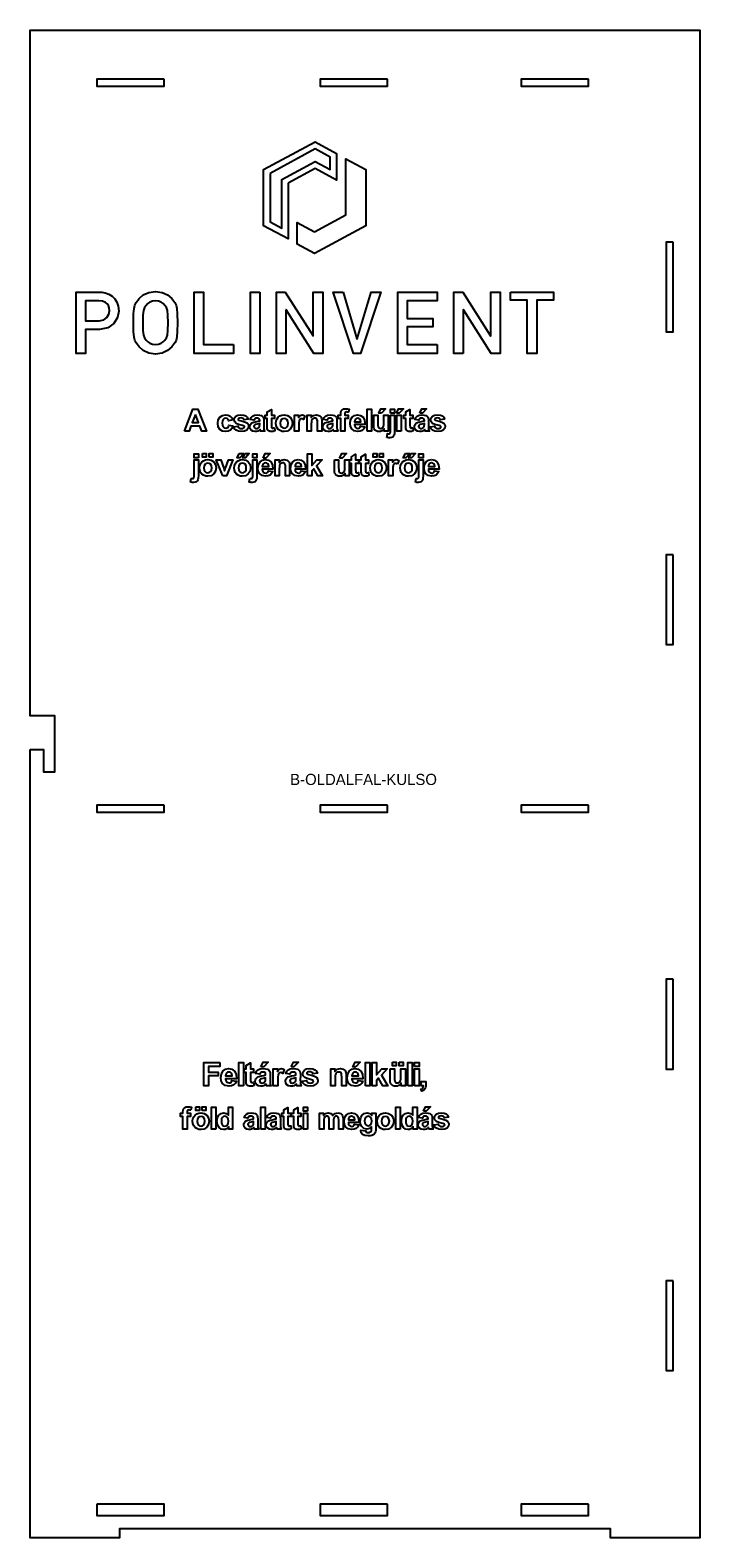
# Model space of a CAD drawing. Header units: millimetres. Extents: x 0 to 600, y 0 to 1350.
import ezdxf
from ezdxf.enums import TextEntityAlignment as Align

# ---------------------------------------------------------------- set-up
doc = ezdxf.new("R2010")
doc.units = ezdxf.units.MM
for name, color, linetype in [('GRAVIR', 3, 'Continuous'), ('JELOLES', 5, 'Continuous'), ('VAGAS', 1, 'Continuous')]:
    doc.layers.add(name, color=color, linetype=linetype)

msp = doc.modelspace()

# ---------------------------------------------------------------- linework, layer by layer
at = {"layer": 'GRAVIR'}
for points in [[(231.1, 1212.9), (231.1, 1163.1), (209.2, 1174.9), (209.2, 1225.1), (255.3, 1250), (274.6, 1239.6), (274.6, 1215.7), (255.3, 1226.1)], [(214.9, 1221.7), (214.9, 1178.3), (225.4, 1172.6), (225.4, 1216.3), (255.3, 1232.5), (268.9, 1225.1), (268.9, 1225.2), (268.9, 1236.2), (255.3, 1243.6)], [(254.7, 1169.4), (282.7, 1184.7), (282.7, 1234.9), (300.8, 1225.1), (300.8, 1174.9), (254.7, 1150), (239.2, 1158.4), (239.2, 1177.8)], [(79.4, 1098.5), (78.3, 1092.7), (75.1, 1087.4), (69.6, 1083.4), (62.2, 1082), (49.5, 1082), (49.5, 1060.5), (41.1, 1060.5), (41.1, 1115.5), (61.1, 1115.5), (64.3, 1115.4), (67.3, 1114.9), (70.4, 1113.7), (73.5, 1111.7), (75.8, 1109.4), (77.7, 1106.4), (79, 1102.8)], [(67.5, 1106.1), (64.7, 1107.3), (61.5, 1107.6), (49.5, 1107.6), (49.5, 1089.8), (61.8, 1089.8), (65.9, 1090.6), (68.8, 1092.7), (70.5, 1095.6), (71, 1098.8), (70.8, 1101.3), (70.1, 1103.4), (69, 1104.9)], [(127, 1109.7), (129.5, 1106.1), (130.7, 1103.8), (131.4, 1100.9), (131.8, 1096), (131.9, 1088), (131.8, 1080.1), (131.4, 1075.2), (130.7, 1072.2), (129.5, 1069.9), (127, 1066.3), (123.2, 1063.2), (118.3, 1060.9), (112.3, 1060), (106.3, 1060.9), (101.4, 1063.2), (97.6, 1066.3), (95, 1069.9), (94.4, 1071.1), (93.9, 1072.3), (93.5, 1073.6), (93.2, 1075.2), (92.7, 1080.1), (92.6, 1088), (92.7, 1096), (93.2, 1100.9), (93.9, 1103.8), (95, 1106.1), (97.6, 1109.7), (101.4, 1112.9), (106.3, 1115.2), (112.3, 1116), (118.3, 1115.2), (123.2, 1112.9)], [(119.3, 1070.8), (120.8, 1072.4), (122.2, 1074.4), (123, 1077), (123.4, 1081.2), (123.6, 1088), (123.4, 1094.8), (123, 1099.1), (122.2, 1101.6), (120.8, 1103.6), (119.3, 1105.2), (117.5, 1106.5), (115.1, 1107.3), (112.3, 1107.6), (109.5, 1107.3), (107.2, 1106.5), (105.3, 1105.2), (103.8, 1103.6), (102.4, 1101.6), (101.6, 1099.1), (101.1, 1094.8), (101, 1088), (101.1, 1081.2), (101.6, 1077), (102.4, 1074.4), (103.8, 1072.4), (105.3, 1070.8), (107.2, 1069.6), (109.5, 1068.7), (112.3, 1068.4), (115.1, 1068.7), (117.5, 1069.6)], [(182.2, 1068.4), (182.2, 1060.5), (147, 1060.5), (147, 1115.5), (155.4, 1115.5), (155.4, 1068.4)], [(205.7, 1115.5), (205.7, 1060.5), (197.3, 1060.5), (197.3, 1115.5)], [(229.1, 1099.6), (229.1, 1060.5), (220.8, 1060.5), (220.8, 1115.5), (228.6, 1115.5), (253.6, 1076.4), (253.7, 1076.4), (253.7, 1115.5), (262.1, 1115.5), (262.1, 1060.5), (254.2, 1060.5), (229.3, 1099.6)], [(280.3, 1115.5), (292.8, 1073.6), (292.9, 1073.6), (305.5, 1115.5), (314.3, 1115.5), (296.1, 1060.5), (289.6, 1060.5), (271.4, 1115.5)], [(364.6, 1068.4), (364.6, 1060.5), (329.4, 1060.5), (329.4, 1115.5), (364.6, 1115.5), (364.6, 1107.6), (337.8, 1107.6), (337.8, 1091.9), (360.7, 1091.9), (360.7, 1084.5), (337.8, 1084.5), (337.8, 1068.4)], [(388, 1060.5), (379.7, 1060.5), (379.7, 1115.5), (387.5, 1115.5), (412.5, 1076.4), (412.6, 1076.4), (412.6, 1115.5), (421, 1115.5), (421, 1060.5), (413.1, 1060.5), (388.2, 1099.6), (388, 1099.6)], [(430.3, 1115.5), (468.9, 1115.5), (468.9, 1108.1), (453.8, 1108.1), (453.8, 1060.5), (445.4, 1060.5), (445.4, 1108.1), (430.3, 1108.1)], [(138.2, 990.8), (145.9, 1010.7), (150.2, 1010.7), (158.1, 990.8), (153.8, 990.8), (152, 995.3), (144.1, 995.3), (142.5, 990.8)], [(148, 1006), (145.3, 998.7), (150.7, 998.7)], [(172.9, 994.7), (173.9, 993.9), (175.2, 993.6), (176.2, 993.8), (177, 994.2), (177.6, 995.1), (177.9, 996.3), (181.7, 995.7), (180.8, 993.4), (179.4, 991.8), (177.5, 990.8), (175, 990.5), (172.2, 991), (170, 992.5), (168.6, 994.9), (168.1, 998), (168.6, 1001.2), (170, 1003.5), (172.2, 1005), (175.1, 1005.5), (177.4, 1005.2), (179.3, 1004.4), (180.6, 1003), (181.5, 1001), (177.7, 1000.3), (177.4, 1001.3), (176.9, 1002), (176.1, 1002.4), (175.1, 1002.5), (173.9, 1002.3), (172.9, 1001.5), (172.2, 1000.2), (172, 998.3), (172.2, 996.1)], [(191.7, 995.5), (191.2, 995.8), (190.4, 996), (186.6, 997), (184.6, 997.9), (183.3, 999.3), (182.9, 1001.1), (183.2, 1002.8), (184.3, 1004.3), (186.2, 1005.2), (188.9, 1005.5), (191.5, 1005.3), (193.3, 1004.6), (194.5, 1003.4), (195.3, 1001.7), (191.7, 1001.1), (191.3, 1001.8), (190.8, 1002.3), (190, 1002.7), (189, 1002.8), (187.7, 1002.7), (186.8, 1002.4), (186.5, 1002), (186.4, 1001.6), (186.5, 1001.2), (186.8, 1000.9), (187.9, 1000.5), (190.3, 999.8), (192.9, 999.1), (194.6, 998.2), (195.5, 996.9), (195.7, 995.3), (195.3, 993.5), (194.1, 991.9), (192.1, 990.9), (189.2, 990.5), (186.6, 990.8), (184.6, 991.7), (183.2, 993.1), (182.3, 994.9), (186.1, 995.5), (186.5, 994.5), (187.1, 993.8), (188, 993.4), (189.2, 993.3), (190.5, 993.4), (191.4, 993.8), (191.8, 994.2), (191.9, 994.8), (191.9, 995.2)], [(209.4, 1000), (209.4, 995.6), (209.4, 993.9), (209.5, 992.8), (209.8, 991.8), (210.2, 990.8), (206.5, 990.8), (206.3, 991.3), (206.1, 992), (206, 992.2), (206, 992.4), (205, 991.6), (203.9, 991), (202.7, 990.6), (201.5, 990.5), (199.5, 990.8), (198, 991.7), (197.1, 993.1), (196.7, 994.8), (196.9, 995.9), (197.3, 996.9), (198, 997.8), (198.9, 998.4), (200.2, 998.9), (202, 999.3), (204.2, 999.8), (205.7, 1000.2), (205.7, 1000.6), (205.5, 1001.5), (205.1, 1002.1), (204.3, 1002.5), (203.1, 1002.6), (202.2, 1002.5), (201.5, 1002.2), (201, 1001.7), (200.6, 1000.8), (197.1, 1001.4), (197.9, 1003.2), (199.1, 1004.5), (200.9, 1005.3), (203.4, 1005.5), (205.6, 1005.4), (207.1, 1004.9), (208.2, 1004.2), (208.9, 1003.4), (209.3, 1002.1)], [(218.8, 994), (219.1, 991.1), (217.7, 990.6), (216.1, 990.5), (215.1, 990.6), (214.3, 990.8), (213.5, 991.2), (213, 991.7), (212.7, 992.4), (212.5, 993.2), (212.4, 994.2), (212.4, 995.9), (212.4, 1002.2), (210.6, 1002.2), (210.6, 1005.2), (212.4, 1005.2), (212.4, 1008.1), (216.2, 1010.3), (216.2, 1005.2), (218.8, 1005.2), (218.8, 1002.2), (216.2, 1002.2), (216.2, 996.4), (216.2, 995), (216.3, 994.3), (216.4, 994.1), (216.6, 993.8), (216.9, 993.7), (217.3, 993.7), (217.9, 993.8)], [(230.6, 991), (227.6, 990.5), (225.7, 990.7), (223.9, 991.4), (222.3, 992.5), (221.2, 994), (220.5, 995.9), (220.2, 998.2), (220.5, 1000.1), (221.2, 1001.9), (222.3, 1003.4), (223.8, 1004.6), (225.6, 1005.3), (227.6, 1005.5), (230.6, 1005), (233, 1003.4), (234.5, 1001), (235, 998.1), (234.5, 995.1), (232.9, 992.6)], [(226.3, 1002.1), (225.1, 1001.3), (224.4, 999.9), (224.1, 998), (224.4, 996.1), (225.1, 994.7), (226.3, 993.9), (227.6, 993.6), (229, 993.9), (230.1, 994.7), (230.9, 996.1), (231.1, 998), (230.9, 999.9), (230.1, 1001.3), (229, 1002.1), (227.6, 1002.4)], [(244.1, 1002), (243.2, 1002.1), (242.5, 1002), (241.9, 1001.7), (241.4, 1001.1), (241, 1000.1), (240.8, 998.3), (240.7, 995.3), (240.7, 990.8), (236.9, 990.8), (236.9, 1005.2), (240.4, 1005.2), (240.4, 1003.2), (241.3, 1004.4), (242, 1005.1), (242.8, 1005.4), (243.7, 1005.5), (245, 1005.3), (246.2, 1004.8), (245, 1001.5)], [(252.2, 1000.6), (252, 999.4), (251.9, 997.3), (251.9, 990.8), (248.1, 990.8), (248.1, 1005.2), (251.7, 1005.2), (251.7, 1003.1), (253.8, 1004.9), (256.4, 1005.5), (257.6, 1005.4), (258.7, 1005.1), (259.6, 1004.6), (260.3, 1003.9), (260.7, 1003.2), (261, 1002.3), (261.2, 1001.2), (261.2, 999.8), (261.2, 990.8), (257.4, 990.8), (257.4, 998.2), (257.4, 1000.1), (257.2, 1001.2), (256.9, 1001.8), (256.4, 1002.2), (255.8, 1002.5), (255.1, 1002.6), (254.1, 1002.5), (253.3, 1002.1), (252.7, 1001.4)], [(274.9, 993.9), (275, 992.8), (275.3, 991.8), (275.7, 990.8), (272, 990.8), (271.8, 991.3), (271.6, 992), (271.5, 992.2), (271.5, 992.4), (270.4, 991.6), (269.4, 991), (268.2, 990.6), (267, 990.5), (265, 990.8), (263.5, 991.7), (262.5, 993.1), (262.2, 994.8), (262.4, 995.9), (262.8, 996.9), (263.5, 997.8), (264.4, 998.4), (265.7, 998.9), (267.5, 999.3), (269.7, 999.8), (271.2, 1000.2), (271.2, 1000.6), (271, 1001.5), (270.6, 1002.1), (269.8, 1002.5), (268.6, 1002.6), (267.7, 1002.5), (267, 1002.2), (266.5, 1001.7), (266.1, 1000.8), (262.6, 1001.4), (263.4, 1003.2), (264.6, 1004.5), (266.4, 1005.3), (268.8, 1005.5), (271.1, 1005.4), (272.6, 1004.9), (273.7, 1004.2), (274.4, 1003.4), (274.8, 1002.1), (274.9, 1000), (274.8, 995.6)], [(284.3, 1008), (283.5, 1008.1), (282.8, 1008), (282.3, 1007.7), (282, 1007.1), (282, 1006.2), (282, 1005.2), (284.8, 1005.2), (284.8, 1002.2), (282, 1002.2), (282, 990.8), (278.2, 990.8), (278.2, 1002.2), (276, 1002.2), (276, 1005.2), (278.2, 1005.2), (278.2, 1006.3), (278.2, 1007.9), (278.5, 1009), (279.1, 1009.8), (280, 1010.4), (281.1, 1010.9), (282.6, 1011), (284.2, 1010.9), (285.8, 1010.5), (285.2, 1007.9)], [(290.6, 1005), (293.2, 1005.5), (296.1, 1005), (298.3, 1003.4), (299.7, 1000.7), (300.1, 996.9), (290.5, 996.9), (290.8, 995.4), (291.5, 994.3), (292.4, 993.6), (293.6, 993.3), (294.5, 993.5), (295.1, 993.8), (295.7, 994.5), (296.1, 995.4), (299.8, 994.8), (298.9, 992.9), (297.5, 991.6), (295.8, 990.8), (293.6, 990.5), (290.3, 991.1), (288.1, 993), (287, 995.2), (286.6, 997.9), (287.1, 1001.1), (288.5, 1003.5)], [(294.5, 1002.4), (293.5, 1002.6), (292.3, 1002.4), (291.4, 1001.7), (290.8, 1000.6), (290.6, 999.2), (296.3, 999.2), (296, 1000.7), (295.4, 1001.8)], [(302, 990.8), (302, 1010.7), (305.8, 1010.7), (305.8, 990.8)], [(307.9, 994.3), (307.8, 996.1), (307.8, 1005.2), (311.6, 1005.2), (311.6, 998.6), (311.6, 996.2), (311.8, 994.9), (312.1, 994.3), (312.5, 993.8), (313.2, 993.5), (313.9, 993.4), (314.9, 993.5), (315.7, 993.9), (316.3, 994.5), (316.7, 995.3), (316.9, 996.6), (317, 999.1), (317, 1005.2), (320.8, 1005.2), (320.8, 990.8), (317.3, 990.8), (317.3, 993), (316.4, 992), (315.2, 991.2), (313.9, 990.7), (312.5, 990.5), (311.2, 990.7), (309.9, 991.1), (308.9, 991.9), (308.3, 992.9)], [(314.8, 1007), (312.4, 1007), (314.2, 1011), (318.5, 1011)], [(319.5, 985.4), (320.2, 988.7), (320.5, 988.6), (320.7, 988.6), (320.9, 988.5), (321.2, 988.5), (321.7, 988.6), (322.1, 988.8), (322.4, 989.1), (322.6, 989.4), (322.7, 990.1), (322.7, 991.5), (322.7, 1005.2), (326.5, 1005.2), (326.5, 991.3), (326.4, 988.9), (326.2, 987.4), (325.6, 986.4), (324.8, 985.6), (323.6, 985.2), (322.2, 985), (321.6, 985), (321, 985.1), (320.3, 985.2)], [(322.7, 1007.1), (322.7, 1010.7), (326.5, 1010.7), (326.5, 1007.1)], [(328.2, 1007), (330.1, 1011), (334.4, 1011), (330.6, 1007)], [(332.3, 990.8), (328.5, 990.8), (328.5, 1005.2), (332.3, 1005.2)], [(342.9, 994), (343.2, 991.1), (341.8, 990.6), (340.2, 990.5), (339.3, 990.6), (338.4, 990.8), (337.7, 991.2), (337.2, 991.7), (336.9, 992.4), (336.6, 993.2), (336.6, 994.2), (336.5, 995.9), (336.5, 1002.2), (334.8, 1002.2), (334.8, 1005.2), (336.5, 1005.2), (336.5, 1008.1), (340.3, 1010.3), (340.3, 1005.2), (342.9, 1005.2), (342.9, 1002.2), (340.3, 1002.2), (340.3, 996.4), (340.4, 995), (340.4, 994.3), (340.5, 994.1), (340.8, 993.8), (341, 993.7), (341.4, 993.7), (342, 993.8)], [(356.9, 993.9), (357, 992.8), (357.3, 991.8), (357.7, 990.8), (354, 990.8), (353.8, 991.3), (353.6, 992), (353.5, 992.2), (353.5, 992.4), (352.5, 991.6), (351.4, 991), (350.2, 990.6), (349, 990.5), (347, 990.8), (345.5, 991.7), (344.6, 993.1), (344.2, 994.8), (344.4, 995.9), (344.8, 996.9), (345.5, 997.8), (346.4, 998.4), (347.7, 998.9), (349.5, 999.3), (351.7, 999.8), (353.2, 1000.2), (353.2, 1000.6), (353, 1001.5), (352.6, 1002.1), (351.8, 1002.5), (350.6, 1002.6), (349.7, 1002.5), (349, 1002.2), (348.5, 1001.7), (348.1, 1000.8), (344.6, 1001.4), (345.4, 1003.2), (346.6, 1004.5), (348.4, 1005.3), (350.8, 1005.5), (353.1, 1005.4), (354.6, 1004.9), (355.7, 1004.2), (356.4, 1003.4), (356.8, 1002.1), (356.9, 1000), (356.9, 995.6)], [(349.1, 1007), (350.9, 1011), (355.2, 1011), (351.5, 1007)], [(367.7, 995.5), (367.2, 995.8), (366.4, 996), (362.7, 997), (360.6, 997.9), (359.3, 999.3), (358.9, 1001.1), (359.3, 1002.8), (360.4, 1004.3), (362.3, 1005.2), (364.9, 1005.5), (367.5, 1005.3), (369.3, 1004.6), (370.5, 1003.4), (371.3, 1001.7), (367.7, 1001.1), (367.4, 1001.8), (366.8, 1002.3), (366.1, 1002.7), (365, 1002.8), (363.7, 1002.7), (362.9, 1002.4), (362.5, 1002), (362.4, 1001.6), (362.5, 1001.2), (362.8, 1000.9), (364, 1000.5), (366.4, 999.8), (368.9, 999.1), (370.6, 998.2), (371.5, 996.9), (371.8, 995.3), (371.4, 993.5), (370.1, 991.9), (368.1, 990.9), (365.3, 990.5), (362.6, 990.8), (360.6, 991.7), (359.2, 993.1), (358.4, 994.9), (362.2, 995.5), (362.6, 994.5), (363.2, 993.8), (364.1, 993.4), (365.3, 993.3), (366.5, 993.4), (367.5, 993.8), (367.9, 994.2), (368, 994.8), (367.9, 995.2)], [(203.7, 993.4), (204.6, 993.9), (205.2, 994.4), (205.5, 995.1), (205.6, 995.8), (205.7, 997), (205.7, 997.7), (204.7, 997.5), (203.4, 997.1), (202, 996.8), (201.3, 996.5), (200.7, 995.9), (200.5, 995.1), (200.7, 994.4), (201.1, 993.8), (201.8, 993.3), (202.6, 993.2)], [(270.7, 994.4), (271, 995.1), (271.1, 995.8), (271.2, 997), (271.2, 997.7), (270.2, 997.5), (268.8, 997.1), (267.5, 996.8), (266.8, 996.5), (266.2, 995.9), (266, 995.1), (266.2, 994.4), (266.6, 993.8), (267.3, 993.3), (268.1, 993.2), (269.1, 993.4), (270.1, 993.9)], [(352.7, 994.4), (353, 995.1), (353.1, 995.8), (353.2, 997), (353.2, 997.7), (352.2, 997.5), (350.8, 997.1), (349.5, 996.8), (348.8, 996.5), (348.2, 995.9), (348, 995.1), (348.2, 994.4), (348.6, 993.8), (349.3, 993.3), (350.1, 993.2), (351.2, 993.4), (352.1, 993.9)], [(143.7, 945.4), (144.4, 948.6), (144.6, 948.6), (144.9, 948.6), (145.1, 948.5), (145.3, 948.5), (145.8, 948.6), (146.3, 948.8), (146.6, 949), (146.8, 949.4), (146.9, 950.1), (146.9, 951.5), (146.9, 965.2), (150.7, 965.2), (150.7, 951.3), (150.6, 948.9), (150.3, 947.4), (149.8, 946.4), (148.9, 945.6), (147.8, 945.2), (146.3, 945), (145.8, 945), (145.1, 945.1), (144.4, 945.2)], [(150.7, 967.1), (146.9, 967.1), (146.9, 970.6), (150.7, 970.6)], [(162.1, 951), (159.2, 950.5), (157.3, 950.7), (155.4, 951.4), (153.9, 952.5), (152.7, 954), (152, 955.9), (151.8, 958.2), (152, 960), (152.7, 961.8), (153.8, 963.4), (155.4, 964.5), (157.2, 965.2), (159.2, 965.5), (162.1, 965), (164.5, 963.4), (166.1, 961), (166.6, 958), (166.1, 955.1), (164.5, 952.6)], [(154.5, 970.9), (157.8, 970.9), (157.8, 967.7), (154.5, 967.7)], [(157.8, 962.1), (156.7, 961.3), (155.9, 959.9), (155.7, 958), (155.9, 956.1), (156.7, 954.7), (157.8, 953.9), (159.2, 953.6), (160.5, 953.9), (161.7, 954.7), (162.4, 956.1), (162.7, 958), (162.4, 959.9), (161.7, 961.3), (160.5, 962.1), (159.2, 962.4)], [(160.3, 967.7), (160.3, 970.9), (163.6, 970.9), (163.6, 967.7)], [(172.5, 950.8), (166.7, 965.2), (170.7, 965.2), (173.4, 957.8), (174.2, 955.4), (174.4, 956.2), (174.6, 956.6), (174.8, 957.2), (175, 957.8), (177.7, 965.2), (181.6, 965.2), (175.9, 950.8)], [(190.1, 950.5), (188.2, 950.7), (186.4, 951.4), (184.8, 952.5), (183.7, 954), (183, 955.9), (182.7, 958.2), (183, 960), (183.7, 961.8), (184.8, 963.4), (186.3, 964.5), (188.1, 965.2), (190.1, 965.5), (193.1, 965), (195.4, 963.4), (197, 961), (197.5, 958), (197, 955.1), (195.4, 952.6), (193, 951)], [(187.3, 971), (191.3, 971), (187.8, 967), (185.5, 967)], [(187.6, 961.3), (186.9, 959.9), (186.6, 958), (186.9, 956.1), (187.6, 954.7), (188.8, 953.9), (190.1, 953.6), (191.5, 953.9), (192.6, 954.7), (193.4, 956.1), (193.6, 958), (193.4, 959.9), (192.6, 961.3), (191.5, 962.1), (190.1, 962.4), (188.8, 962.1)], [(192.5, 971), (196.3, 971), (193, 967), (190.5, 967)], [(196.9, 948.6), (197.2, 948.6), (197.4, 948.6), (197.6, 948.5), (197.9, 948.5), (198.4, 948.6), (198.8, 948.8), (199.1, 949), (199.3, 949.4), (199.4, 950.1), (199.4, 951.5), (199.4, 965.2), (203.2, 965.2), (203.2, 951.3), (203.1, 948.9), (202.9, 947.4), (202.3, 946.4), (201.5, 945.6), (200.3, 945.2), (198.9, 945), (198.3, 945), (197.7, 945.1), (197, 945.2), (196.2, 945.4)], [(199.4, 967.1), (199.4, 970.6), (203.2, 970.6), (203.2, 967.1)], [(208.1, 965), (210.7, 965.5), (213.5, 965), (215.7, 963.4), (217.1, 960.7), (217.5, 956.9), (208, 956.9), (208.2, 955.4), (208.9, 954.3), (209.9, 953.6), (211.1, 953.3), (211.9, 953.4), (212.6, 953.8), (213.1, 954.4), (213.5, 955.4), (217.3, 954.7), (216.3, 952.9), (215, 951.6), (213.2, 950.8), (211, 950.5), (207.8, 951.1), (205.5, 952.9), (204.4, 955.2), (204.1, 957.9), (204.6, 961.1), (206, 963.5)], [(212, 962.4), (210.9, 962.6), (209.8, 962.4), (208.8, 961.7), (208.2, 960.6), (208, 959.2), (213.7, 959.2), (213.5, 960.7), (212.9, 961.7)], [(208.9, 966.9), (210.7, 970.9), (215, 970.9), (211.3, 966.9)], [(223.5, 960.6), (223.3, 959.3), (223.2, 957.3), (223.2, 950.8), (219.4, 950.8), (219.4, 965.2), (223, 965.2), (223, 963), (225.1, 964.9), (227.7, 965.5), (228.9, 965.4), (230, 965), (230.9, 964.5), (231.6, 963.9), (232, 963.1), (232.3, 962.3), (232.5, 961.2), (232.5, 959.7), (232.5, 950.8), (228.7, 950.8), (228.7, 958.1), (228.7, 960), (228.5, 961.1), (228.2, 961.7), (227.7, 962.2), (227.1, 962.5), (226.4, 962.6), (225.4, 962.4), (224.6, 962), (223.9, 961.4)], [(240, 965.5), (242.8, 965), (245, 963.4), (246.4, 960.7), (246.8, 956.9), (237.3, 956.9), (237.5, 955.4), (238.2, 954.3), (239.2, 953.6), (240.4, 953.3), (241.2, 953.4), (241.9, 953.8), (242.4, 954.4), (242.8, 955.4), (246.6, 954.7), (245.6, 952.9), (244.3, 951.6), (242.5, 950.8), (240.3, 950.5), (237.1, 951.1), (234.8, 952.9), (233.7, 955.2), (233.4, 957.9), (233.9, 961.1), (235.2, 963.5), (237.4, 965)], [(240.2, 962.6), (239.1, 962.4), (238.1, 961.7), (237.5, 960.6), (237.3, 959.2), (243, 959.2), (242.8, 960.7), (242.2, 961.7), (241.3, 962.4)], [(248.6, 950.8), (248.6, 970.6), (252.4, 970.6), (252.4, 960.1), (256.9, 965.2), (261.5, 965.2), (256.6, 959.9), (261.9, 950.8), (257.8, 950.8), (254.2, 957.3), (252.4, 955.4), (252.4, 950.8)], [(272.6, 965.2), (276.4, 965.2), (276.4, 958.6), (276.5, 956.1), (276.6, 954.9), (276.9, 954.3), (277.4, 953.8), (278, 953.5), (278.8, 953.4), (279.7, 953.5), (280.5, 953.9), (281.2, 954.5), (281.6, 955.2), (281.8, 956.6), (281.9, 959.1), (281.9, 965.2), (285.7, 965.2), (285.7, 950.8), (282.2, 950.8), (282.2, 953), (281.2, 951.9), (280.1, 951.2), (278.8, 950.7), (277.4, 950.5), (276, 950.7), (274.8, 951.1), (273.8, 951.9), (273.1, 952.9), (272.8, 954.3), (272.6, 956.1)], [(277.2, 966.9), (279.1, 970.9), (283.3, 970.9), (279.6, 966.9)], [(294.5, 951.1), (293.1, 950.6), (291.5, 950.5), (290.6, 950.6), (289.7, 950.8), (289, 951.2), (288.5, 951.7), (288.2, 952.4), (288, 953.2), (287.9, 954.2), (287.8, 955.9), (287.8, 962.1), (286.1, 962.1), (286.1, 965.2), (287.8, 965.2), (287.8, 968), (291.6, 970.2), (291.6, 965.2), (294.2, 965.2), (294.2, 962.1), (291.6, 962.1), (291.6, 956.4), (291.7, 955), (291.7, 954.3), (291.8, 954), (292.1, 953.8), (292.3, 953.7), (292.7, 953.6), (293.3, 953.7), (294.2, 954)], [(303.4, 951.1), (302, 950.6), (300.4, 950.5), (299.4, 950.6), (298.6, 950.8), (297.9, 951.2), (297.4, 951.7), (297, 952.4), (296.8, 953.2), (296.7, 954.2), (296.7, 955.9), (296.7, 962.1), (295, 962.1), (295, 965.2), (296.7, 965.2), (296.7, 968), (300.5, 970.2), (300.5, 965.2), (303.1, 965.2), (303.1, 962.1), (300.5, 962.1), (300.5, 956.4), (300.5, 955), (300.6, 954.3), (300.7, 954), (300.9, 953.8), (301.2, 953.7), (301.6, 953.6), (302.2, 953.7), (303.1, 954)], [(311.9, 950.5), (310, 950.7), (308.2, 951.4), (306.6, 952.5), (305.5, 954), (304.8, 955.9), (304.5, 958.2), (304.8, 960), (305.5, 961.8), (306.6, 963.4), (308.1, 964.5), (309.9, 965.2), (311.9, 965.5), (314.9, 965), (317.2, 963.4), (318.8, 961), (319.3, 958), (318.8, 955.1), (317.2, 952.6), (314.8, 951)], [(307.2, 970.9), (310.5, 970.9), (310.5, 967.7), (307.2, 967.7)], [(309.4, 961.3), (308.7, 959.9), (308.4, 958), (308.7, 956.1), (309.4, 954.7), (310.5, 953.9), (311.9, 953.6), (313.3, 953.9), (314.4, 954.7), (315.2, 956.1), (315.4, 958), (315.2, 959.9), (314.4, 961.3), (313.3, 962.1), (311.9, 962.4), (310.5, 962.1)], [(313, 970.9), (316.3, 970.9), (316.3, 967.7), (313, 967.7)], [(329.2, 961.5), (328.3, 961.9), (327.5, 962.1), (326.7, 962), (326.1, 961.6), (325.6, 961), (325.2, 960), (325, 958.3), (324.9, 955.2), (324.9, 950.8), (321.1, 950.8), (321.1, 965.2), (324.7, 965.2), (324.7, 963.1), (325.5, 964.3), (326.3, 965), (327.1, 965.4), (327.9, 965.5), (329.2, 965.3), (330.4, 964.8)], [(341.9, 951), (338.9, 950.5), (337, 950.7), (335.2, 951.4), (333.6, 952.5), (332.5, 954), (331.8, 955.9), (331.5, 958.2), (331.8, 960), (332.5, 961.8), (333.6, 963.4), (335.1, 964.5), (336.9, 965.2), (338.9, 965.5), (341.9, 965), (344.2, 963.4), (345.8, 961), (346.3, 958), (345.8, 955.1), (344.2, 952.6)], [(336.2, 971), (340.1, 971), (336.7, 967), (334.3, 967)], [(337.6, 962.1), (336.4, 961.3), (335.7, 959.9), (335.4, 958), (335.7, 956.1), (336.4, 954.7), (337.6, 953.9), (338.9, 953.6), (340.3, 953.9), (341.4, 954.7), (342.2, 956.1), (342.4, 958), (342.2, 959.9), (341.4, 961.3), (340.3, 962.1), (338.9, 962.4)], [(341.3, 971), (345.1, 971), (341.8, 967), (339.4, 967)], [(345.1, 945.4), (345.7, 948.6), (346, 948.6), (346.2, 948.6), (346.4, 948.5), (346.7, 948.5), (347.2, 948.6), (347.6, 948.8), (347.9, 949), (348.1, 949.4), (348.2, 950.1), (348.2, 951.5), (348.2, 965.2), (352, 965.2), (352, 951.3), (351.9, 948.9), (351.7, 947.4), (351.1, 946.4), (350.3, 945.6), (349.1, 945.2), (347.7, 945), (347.1, 945), (346.5, 945.1), (345.8, 945.2)], [(348.2, 967.1), (348.2, 970.6), (352, 970.6), (352, 967.1)], [(359.5, 965.5), (362.3, 965), (364.5, 963.4), (365.9, 960.7), (366.3, 956.9), (356.8, 956.9), (357, 955.4), (357.7, 954.3), (358.7, 953.6), (359.9, 953.3), (360.7, 953.4), (361.4, 953.8), (361.9, 954.4), (362.3, 955.4), (366.1, 954.7), (365.1, 952.9), (363.8, 951.6), (362, 950.8), (359.9, 950.5), (356.6, 951.1), (354.3, 952.9), (353.3, 955.2), (352.9, 957.9), (353.4, 961.1), (354.8, 963.5), (356.9, 965)], [(359.7, 962.6), (358.6, 962.4), (357.6, 961.7), (357, 960.6), (356.9, 959.2), (362.5, 959.2), (362.3, 960.7), (361.7, 961.7), (360.8, 962.4)], [(169.9, 425.6), (169.9, 422.1), (159.8, 422.1), (159.8, 417.1), (168.5, 417.1), (168.5, 413.6), (159.8, 413.6), (159.8, 404.7), (155.5, 404.7), (155.5, 425.6)], [(175.1, 419.7), (177.8, 420.2), (180.8, 419.7), (183.2, 418), (184.6, 415.1), (185, 411.1), (175, 411.1), (175.2, 409.5), (175.9, 408.3), (177, 407.6), (178.3, 407.3), (179.1, 407.5), (179.8, 407.8), (180.4, 408.5), (180.8, 409.5), (184.8, 408.8), (183.8, 406.9), (182.4, 405.5), (180.5, 404.6), (178.2, 404.3), (174.8, 405), (172.4, 406.9), (171.2, 409.3), (170.8, 412.2), (171.3, 415.5), (172.8, 418.1)], [(191.2, 404.7), (187.1, 404.7), (187.1, 425.6), (191.2, 425.6)], [(200.6, 404.9), (199.1, 404.5), (197.4, 404.3), (196.4, 404.4), (195.4, 404.7), (194.7, 405.1), (194.1, 405.6), (193.8, 406.3), (193.6, 407.2), (193.5, 408.3), (193.5, 410), (193.5, 416.7), (191.6, 416.7), (191.6, 419.9), (193.5, 419.9), (193.5, 422.9), (197.5, 425.2), (197.5, 419.9), (200.2, 419.9), (200.2, 416.7), (197.5, 416.7), (197.5, 410.5), (197.5, 409.1), (197.6, 408.4), (197.7, 408.1), (197.9, 407.9), (198.2, 407.7), (198.6, 407.7), (199.3, 407.8), (200.2, 408.1)], [(214.9, 409.7), (215, 407.9), (215.1, 406.7), (215.4, 405.7), (215.9, 404.7), (211.9, 404.7), (211.7, 405.2), (211.5, 405.9), (211.4, 406.2), (211.4, 406.3), (210.3, 405.5), (209.2, 404.8), (207.9, 404.5), (206.7, 404.3), (204.6, 404.7), (203, 405.6), (201.9, 407), (201.6, 408.8), (201.8, 410), (202.2, 411.1), (203, 412), (203.9, 412.7), (205.3, 413.2), (207.1, 413.6), (209.5, 414.1), (211, 414.6), (211, 415), (210.9, 416), (210.5, 416.6), (209.6, 417), (208.3, 417.1), (207.4, 417), (206.6, 416.7), (206.1, 416.1), (205.7, 415.2), (202, 415.9), (202.9, 417.8), (204.1, 419.1), (206, 419.9), (208.6, 420.2), (210.9, 420.1), (212.6, 419.6), (213.7, 418.9), (214.5, 418), (214.9, 416.6), (215, 414.4)], [(206.7, 421.7), (208.7, 426), (213.2, 426), (209.3, 421.7)], [(225.4, 416.4), (224.5, 416.6), (223.7, 416.5), (223.1, 416.1), (222.5, 415.5), (222.1, 414.5), (221.9, 412.6), (221.8, 409.4), (221.8, 404.7), (217.8, 404.7), (217.8, 419.9), (221.5, 419.9), (221.5, 417.7), (222.4, 419), (223.3, 419.7), (224.1, 420.1), (225, 420.2), (226.3, 420), (227.6, 419.5), (226.4, 415.9)], [(242, 409.7), (242.1, 407.9), (242.2, 406.7), (242.5, 405.7), (242.9, 404.7), (239, 404.7), (238.8, 405.2), (238.6, 405.9), (238.5, 406.2), (238.4, 406.3), (237.4, 405.5), (236.2, 404.8), (235, 404.5), (233.7, 404.3), (231.6, 404.7), (230, 405.6), (229, 407), (228.7, 408.8), (228.8, 410), (229.3, 411.1), (230, 412), (231, 412.7), (232.4, 413.2), (234.2, 413.6), (236.6, 414.1), (238.1, 414.6), (238.1, 415), (238, 416), (237.5, 416.6), (236.7, 417), (235.4, 417.1), (234.4, 417), (233.7, 416.7), (233.2, 416.1), (232.7, 415.2), (229.1, 415.9), (229.9, 417.8), (231.2, 419.1), (233.1, 419.9), (235.7, 420.2), (238, 420.1), (239.7, 419.6), (240.8, 418.9), (241.5, 418), (241.9, 416.6), (242.1, 414.4)], [(233.8, 421.7), (235.8, 426), (240.3, 426), (236.3, 421.7)], [(253, 409.9), (252.2, 410.2), (248.2, 411.2), (246, 412.1), (244.6, 413.6), (244.2, 415.5), (244.6, 417.4), (245.7, 418.9), (247.7, 419.9), (250.6, 420.2), (253.3, 420), (255.2, 419.2), (256.5, 417.9), (257.3, 416.2), (253.5, 415.5), (253.2, 416.3), (252.6, 416.8), (251.8, 417.2), (250.6, 417.3), (249.3, 417.2), (248.4, 416.9), (248, 416.5), (247.9, 416.1), (248, 415.7), (248.3, 415.3), (249.5, 414.9), (252.1, 414.2), (254.8, 413.4), (256.6, 412.4), (257.5, 411.1), (257.8, 409.4), (257.4, 407.5), (256.1, 405.8), (253.9, 404.7), (250.9, 404.3), (248.1, 404.6), (246, 405.6), (244.5, 407.1), (243.6, 409), (247.7, 409.6), (248.1, 408.6), (248.7, 407.8), (249.6, 407.4), (250.9, 407.2), (252.3, 407.4), (253.3, 407.8), (253.6, 408.3), (253.8, 408.9), (253.7, 409.3), (253.5, 409.6)], [(274.7, 416.6), (274, 415.9), (273.6, 415), (273.4, 413.7), (273.3, 411.6), (273.3, 404.7), (269.3, 404.7), (269.3, 419.9), (273, 419.9), (273, 417.6), (275.2, 419.6), (278, 420.2), (279.3, 420.1), (280.4, 419.7), (281.4, 419.2), (282.1, 418.5), (282.6, 417.7), (282.9, 416.8), (283, 415.7), (283.1, 414.1), (283.1, 404.7), (279.1, 404.7), (279.1, 412.4), (279, 414.5), (278.8, 415.6), (278.5, 416.3), (278, 416.7), (277.4, 417), (276.6, 417.1), (275.6, 417)], [(288.2, 419.7), (291, 420.2), (294, 419.7), (296.4, 418), (297.8, 415.1), (298.2, 411.1), (288.2, 411.1), (288.4, 409.5), (289.1, 408.3), (290.2, 407.6), (291.4, 407.3), (292.3, 407.5), (293, 407.8), (293.6, 408.5), (294, 409.5), (298, 408.8), (297, 406.9), (295.6, 405.5), (293.7, 404.6), (291.4, 404.3), (288, 405), (285.5, 406.9), (284.4, 409.3), (284, 412.2), (284.5, 415.5), (286, 418.1)], [(291.7, 421.7), (289.1, 421.7), (291.1, 426), (295.6, 426)], [(300.3, 404.7), (300.3, 425.6), (304.3, 425.6), (304.3, 404.7)], [(310.3, 404.7), (306.3, 404.7), (306.3, 425.6), (310.3, 425.6), (310.3, 414.5), (315, 419.9), (320, 419.9), (314.8, 414.3), (320.4, 404.7), (316, 404.7), (312.2, 411.5), (310.3, 409.5)], [(322.4, 419.9), (326.4, 419.9), (326.4, 412.9), (326.4, 410.3), (326.6, 409), (326.9, 408.3), (327.4, 407.8), (328.1, 407.5), (328.9, 407.4), (329.9, 407.5), (330.8, 408), (331.4, 408.6), (331.9, 409.4), (332.1, 410.8), (332.2, 413.5), (332.2, 419.9), (336.2, 419.9), (336.2, 404.7), (332.5, 404.7), (332.5, 407), (331.5, 405.9), (330.3, 405), (328.9, 404.5), (327.4, 404.3), (326, 404.5), (324.7, 405), (323.6, 405.8), (322.9, 406.9), (322.5, 408.3), (322.4, 410.3)], [(324.5, 426), (327.9, 426), (327.9, 422.6), (324.5, 422.6)], [(330.6, 426), (334.1, 426), (334.1, 422.6), (330.6, 422.6)], [(338.3, 404.7), (338.3, 425.6), (342.3, 425.6), (342.3, 404.7)], [(344.4, 421.9), (344.4, 425.6), (348.4, 425.6), (348.4, 421.9)], [(344.4, 404.7), (344.4, 419.9), (348.4, 419.9), (348.4, 404.7)], [(179.2, 416.9), (178.1, 417.1), (176.9, 416.9), (175.9, 416.2), (175.2, 415), (175, 413.6), (181, 413.6), (180.8, 415.1), (180.1, 416.2)], [(209.9, 407.9), (210.5, 408.5), (210.9, 409.2), (211, 410), (211, 411.2), (211, 412), (210, 411.7), (208.6, 411.4), (207.2, 411), (206.4, 410.7), (205.8, 410), (205.6, 409.2), (205.8, 408.5), (206.2, 407.8), (207, 407.3), (207.9, 407.2), (208.9, 407.3)], [(237, 407.9), (237.6, 408.5), (238, 409.2), (238.1, 410), (238.1, 411.2), (238.1, 412), (237.1, 411.7), (235.7, 411.4), (234.3, 411), (233.5, 410.7), (232.9, 410), (232.7, 409.2), (232.9, 408.5), (233.3, 407.8), (234, 407.3), (234.9, 407.2), (236, 407.3)], [(292.4, 416.9), (291.2, 417.1), (290, 416.9), (289.1, 416.2), (288.4, 415), (288.2, 413.6), (294.2, 413.6), (294, 415.1), (293.3, 416.2)], [(351.1, 402.1), (351.8, 402.8), (352.2, 403.6), (352.4, 404.7), (350.4, 404.7), (350.4, 408.7), (354.5, 408.7), (354.5, 405.8), (354.4, 404.3), (354.2, 403.1), (353.7, 402.1), (353, 401.3), (352.1, 400.5), (350.9, 400), (350.1, 401.7)], [(144, 382.9), (143.1, 383), (142.3, 383.1), (141.6, 383), (141.1, 382.7), (140.8, 382.1), (140.7, 381.2), (140.7, 380.2), (143.6, 380.2), (143.6, 377.2), (140.7, 377.2), (140.7, 365.8), (136.9, 365.8), (136.9, 377.2), (134.8, 377.2), (134.8, 380.2), (136.9, 380.2), (136.9, 381.3), (137, 382.9), (137.3, 384), (137.9, 384.8), (138.7, 385.4), (139.9, 385.9), (141.3, 386), (143, 385.9), (144.5, 385.5)], [(156, 366), (153.1, 365.5), (151.1, 365.7), (149.3, 366.4), (147.7, 367.5), (146.6, 369), (145.9, 370.9), (145.6, 373.2), (145.9, 375.1), (146.6, 376.9), (147.7, 378.4), (149.2, 379.6), (151, 380.3), (153, 380.5), (156, 380), (158.4, 378.4), (159.9, 376), (160.5, 373.1), (159.9, 370.1), (158.4, 367.6)], [(148.4, 386), (151.6, 386), (151.6, 382.7), (148.4, 382.7)], [(154.2, 382.7), (154.2, 386), (157.5, 386), (157.5, 382.7)], [(166.3, 365.8), (162.4, 365.8), (162.4, 385.7), (166.3, 385.7)], [(169.1, 378.6), (171.1, 380), (173.5, 380.5), (175.7, 380), (177.6, 378.5), (177.6, 385.7), (181.4, 385.7), (181.4, 365.8), (177.9, 365.8), (177.9, 367.9), (176.9, 366.9), (175.8, 366.1), (174.6, 365.7), (173.4, 365.5), (171.1, 366), (169.2, 367.5), (167.8, 369.9), (167.4, 373.1), (167.8, 376.3)], [(203.9, 375), (203.9, 370.6), (203.9, 368.9), (204.1, 367.8), (204.3, 366.8), (204.8, 365.8), (201, 365.8), (200.8, 366.3), (200.6, 367), (200.6, 367.2), (200.5, 367.4), (199.5, 366.6), (198.4, 366), (197.3, 365.6), (196, 365.5), (194.1, 365.8), (192.5, 366.7), (191.6, 368.1), (191.3, 369.8), (191.4, 370.9), (191.9, 371.9), (192.6, 372.8), (193.5, 373.4), (194.8, 373.9), (196.5, 374.3), (198.8, 374.8), (200.2, 375.2), (200.2, 375.6), (200.1, 376.5), (199.7, 377.1), (198.9, 377.5), (197.6, 377.6), (196.7, 377.5), (196, 377.2), (195.5, 376.7), (195.1, 375.8), (191.7, 376.4), (192.5, 378.2), (193.7, 379.5), (195.4, 380.3), (197.9, 380.5), (200.1, 380.4), (201.7, 379.9), (202.7, 379.2), (203.4, 378.4), (203.8, 377.1)], [(206.7, 365.8), (206.7, 385.7), (210.6, 385.7), (210.6, 365.8)], [(224.2, 370.6), (224.2, 368.9), (224.3, 367.8), (224.6, 366.8), (225, 365.8), (221.3, 365.8), (221.1, 366.3), (220.9, 367), (220.8, 367.2), (220.8, 367.4), (219.8, 366.6), (218.7, 366), (217.5, 365.6), (216.3, 365.5), (214.3, 365.8), (212.8, 366.7), (211.9, 368.1), (211.5, 369.8), (211.7, 370.9), (212.1, 371.9), (212.8, 372.8), (213.8, 373.4), (215, 373.9), (216.8, 374.3), (219, 374.8), (220.5, 375.2), (220.5, 375.6), (220.3, 376.5), (219.9, 377.1), (219.1, 377.5), (217.9, 377.6), (217, 377.5), (216.3, 377.2), (215.8, 376.7), (215.4, 375.8), (211.9, 376.4), (212.7, 378.2), (213.9, 379.5), (215.7, 380.3), (218.2, 380.5), (220.4, 380.4), (221.9, 379.9), (223, 379.2), (223.7, 378.4), (224.1, 377.1), (224.2, 375)], [(233.9, 366.1), (232.5, 365.6), (230.9, 365.5), (229.9, 365.6), (229.1, 365.8), (228.3, 366.2), (227.9, 366.7), (227.5, 367.4), (227.3, 368.2), (227.2, 369.2), (227.2, 370.9), (227.2, 377.2), (225.4, 377.2), (225.4, 380.2), (227.2, 380.2), (227.2, 383.1), (231, 385.3), (231, 380.2), (233.6, 380.2), (233.6, 377.2), (231, 377.2), (231, 371.4), (231, 370), (231.1, 369.3), (231.2, 369.1), (231.4, 368.8), (231.7, 368.7), (232.1, 368.7), (232.7, 368.8), (233.6, 369)], [(242.5, 369), (242.8, 366.1), (241.4, 365.6), (239.8, 365.5), (238.8, 365.6), (237.9, 365.8), (237.2, 366.2), (236.7, 366.7), (236.4, 367.4), (236.2, 368.2), (236.1, 369.2), (236.1, 370.9), (236.1, 377.2), (234.3, 377.2), (234.3, 380.2), (236.1, 380.2), (236.1, 383.1), (239.9, 385.3), (239.9, 380.2), (242.5, 380.2), (242.5, 377.2), (239.9, 377.2), (239.9, 371.4), (239.9, 370), (240, 369.3), (240.1, 369.1), (240.3, 368.8), (240.6, 368.7), (241, 368.7), (241.6, 368.8)], [(248.6, 382.1), (244.8, 382.1), (244.8, 385.7), (248.6, 385.7)], [(248.6, 365.8), (244.8, 365.8), (244.8, 380.2), (248.6, 380.2)], [(275.6, 380.5), (277.1, 380.4), (278.3, 379.9), (279.2, 379.1), (279.9, 378), (280.2, 376.8), (280.3, 375), (280.3, 365.8), (276.5, 365.8), (276.5, 374), (276.4, 375.8), (276.1, 376.8), (275.4, 377.4), (274.5, 377.6), (273.7, 377.5), (273, 377.1), (272.4, 376.5), (272, 375.7), (271.7, 374.5), (271.7, 372.7), (271.7, 365.8), (267.9, 365.8), (267.9, 373.7), (267.8, 375.4), (267.6, 376.4), (267.4, 376.9), (267, 377.3), (266.5, 377.5), (265.9, 377.6), (265, 377.5), (264.3, 377.1), (263.7, 376.6), (263.3, 375.8), (263, 374.6), (263, 372.8), (263, 365.8), (259.2, 365.8), (259.2, 380.2), (262.7, 380.2), (262.7, 378.2), (264.7, 380), (267.1, 380.5), (268.4, 380.4), (269.5, 380), (270.5, 379.2), (271.2, 378.2), (272.2, 379.2), (273.2, 380), (274.4, 380.4)], [(285.2, 380), (287.8, 380.5), (290.6, 380), (292.8, 378.4), (294.2, 375.7), (294.6, 371.9), (285.1, 371.9), (285.3, 370.4), (286, 369.3), (287, 368.6), (288.2, 368.3), (289, 368.5), (289.7, 368.8), (290.2, 369.5), (290.6, 370.4), (294.4, 369.8), (293.5, 367.9), (292.1, 366.6), (290.3, 365.8), (288.1, 365.5), (284.9, 366.1), (282.6, 368), (281.5, 370.2), (281.2, 372.9), (281.6, 376.1), (283, 378.5)], [(305.9, 368.2), (304, 366.4), (301.6, 365.8), (299.1, 366.4), (297.1, 368.3), (296.1, 370.5), (295.7, 373.1), (296.2, 376.3), (297.5, 378.6), (299.4, 380), (301.8, 380.5), (304.2, 379.9), (306.2, 378.2), (306.2, 380.2), (309.8, 380.2), (309.8, 367.3), (309.6, 365.1), (309.3, 363.5), (308.8, 362.4), (308.2, 361.5), (307.3, 360.9), (306.1, 360.4), (304.7, 360.1), (302.9, 360), (299.8, 360.3), (297.8, 361.3), (296.6, 362.7), (296.2, 364.4), (296.2, 364.6), (296.2, 364.9), (300.6, 364.4), (300.8, 363.7), (301.1, 363.3), (301.8, 363), (302.8, 362.9), (304.1, 363), (305, 363.4), (305.5, 363.7), (305.8, 364.3), (305.9, 365), (305.9, 366.1)], [(323.6, 367.6), (321.2, 366), (318.3, 365.5), (316.4, 365.7), (314.5, 366.4), (312.9, 367.5), (311.8, 369), (311.1, 370.9), (310.9, 373.2), (311.1, 375.1), (311.8, 376.9), (312.9, 378.4), (314.4, 379.6), (316.2, 380.3), (318.3, 380.5), (321.2, 380), (323.6, 378.4), (325.2, 376), (325.7, 373.1), (325.2, 370.1)], [(331.5, 365.8), (327.7, 365.8), (327.7, 385.7), (331.5, 385.7)], [(334.3, 378.6), (336.3, 380), (338.7, 380.5), (340.9, 380), (342.8, 378.5), (342.8, 385.7), (346.6, 385.7), (346.6, 365.8), (343.1, 365.8), (343.1, 367.9), (342.2, 366.9), (341, 366.1), (339.8, 365.7), (338.6, 365.5), (336.3, 366), (334.4, 367.5), (333.1, 369.9), (332.6, 373.1), (333, 376.3)], [(360.3, 368.9), (360.4, 367.8), (360.7, 366.8), (361.1, 365.8), (357.4, 365.8), (357.2, 366.3), (357, 367), (356.9, 367.2), (356.9, 367.4), (355.8, 366.6), (354.8, 366), (353.6, 365.6), (352.4, 365.5), (350.4, 365.8), (348.9, 366.7), (347.9, 368.1), (347.6, 369.8), (347.8, 370.9), (348.2, 371.9), (348.9, 372.8), (349.8, 373.4), (351.1, 373.9), (352.9, 374.3), (355.1, 374.8), (356.6, 375.2), (356.6, 375.6), (356.4, 376.5), (356, 377.1), (355.2, 377.5), (354, 377.6), (353.1, 377.5), (352.4, 377.2), (351.9, 376.7), (351.5, 375.8), (348, 376.4), (348.8, 378.2), (350, 379.5), (351.8, 380.3), (354.2, 380.5), (356.5, 380.4), (358, 379.9), (359.1, 379.2), (359.8, 378.4), (360.2, 377.1), (360.3, 375), (360.3, 370.6)], [(352.5, 382), (354.3, 386), (358.6, 386), (354.9, 382)], [(371.1, 370.5), (370.6, 370.8), (369.8, 371), (366.1, 372), (364, 372.9), (362.7, 374.3), (362.3, 376.1), (362.7, 377.8), (363.8, 379.3), (365.7, 380.2), (368.3, 380.5), (370.9, 380.3), (372.7, 379.6), (373.9, 378.4), (374.7, 376.7), (371.1, 376.1), (370.8, 376.8), (370.2, 377.3), (369.5, 377.7), (368.4, 377.8), (367.1, 377.7), (366.3, 377.4), (365.9, 377), (365.8, 376.6), (365.9, 376.2), (366.2, 375.9), (367.4, 375.5), (369.8, 374.8), (372.3, 374.1), (374, 373.2), (374.9, 371.9), (375.2, 370.3), (374.8, 368.5), (373.5, 366.9), (371.5, 365.9), (368.7, 365.5), (366, 365.8), (364, 366.7), (362.6, 368.1), (361.8, 369.9), (365.6, 370.5), (366, 369.5), (366.6, 368.8), (367.5, 368.4), (368.7, 368.3), (369.9, 368.4), (370.9, 368.8), (371.2, 369.2), (371.4, 369.8), (371.3, 370.2)], [(151.7, 377.1), (150.5, 376.3), (149.8, 374.9), (149.5, 373), (149.8, 371.1), (150.5, 369.7), (151.7, 368.9), (153.1, 368.6), (154.4, 368.9), (155.5, 369.7), (156.3, 371.1), (156.6, 373), (156.3, 374.9), (155.5, 376.3), (154.4, 377.1), (153.1, 377.4)], [(174.5, 377.6), (173.2, 377.3), (172.2, 376.5), (171.5, 375.2), (171.3, 373.3), (171.4, 371.3), (171.9, 370), (173, 368.9), (174.5, 368.5), (175.7, 368.8), (176.7, 369.6), (177.4, 371), (177.6, 373), (177.4, 375.1), (176.7, 376.5), (175.7, 377.3)], [(198.2, 368.4), (199.1, 368.9), (199.7, 369.4), (200.1, 370.1), (200.2, 370.8), (200.2, 372), (200.2, 372.7), (199.3, 372.5), (197.9, 372.1), (196.6, 371.8), (195.8, 371.5), (195.3, 370.9), (195.1, 370.1), (195.2, 369.4), (195.7, 368.8), (196.3, 368.3), (197.2, 368.2)], [(219.4, 368.9), (220, 369.4), (220.3, 370.1), (220.4, 370.8), (220.5, 372), (220.5, 372.7), (219.5, 372.5), (218.2, 372.1), (216.8, 371.8), (216.1, 371.5), (215.5, 370.9), (215.3, 370.1), (215.5, 369.4), (215.9, 368.8), (216.6, 368.3), (217.5, 368.2), (218.5, 368.4)], [(289.1, 377.4), (288, 377.6), (286.9, 377.4), (285.9, 376.7), (285.3, 375.6), (285.1, 374.2), (290.8, 374.2), (290.6, 375.7), (290, 376.8)], [(302.8, 377.6), (301.5, 377.3), (300.5, 376.5), (299.9, 375.2), (299.6, 373.3), (299.9, 371.3), (300.5, 370), (301.5, 369.2), (302.7, 368.9), (304, 369.2), (305.1, 370), (305.8, 371.3), (306, 373.2), (305.8, 375.2), (305.1, 376.5), (304.1, 377.3)], [(318.3, 377.4), (316.9, 377.1), (315.8, 376.3), (315, 374.9), (314.8, 373), (315, 371.1), (315.8, 369.7), (316.9, 368.9), (318.3, 368.6), (319.6, 368.9), (320.8, 369.7), (321.5, 371.1), (321.8, 373), (321.5, 374.9), (320.8, 376.3), (319.6, 377.1)], [(339.7, 377.6), (338.4, 377.3), (337.4, 376.5), (336.7, 375.2), (336.5, 373.3), (336.7, 371.3), (337.1, 370), (338.2, 368.9), (339.7, 368.5), (340.9, 368.8), (341.9, 369.6), (342.6, 371), (342.9, 373), (342.6, 375.1), (342, 376.5), (340.9, 377.3)], [(356.1, 369.4), (356.4, 370.1), (356.5, 370.8), (356.6, 372), (356.6, 372.7), (355.6, 372.5), (354.2, 372.1), (352.9, 371.8), (352.2, 371.5), (351.6, 370.9), (351.4, 370.1), (351.6, 369.4), (352, 368.8), (352.7, 368.3), (353.5, 368.2), (354.5, 368.4), (355.5, 368.9)]]:
    msp.add_lwpolyline(points, close=True, dxfattribs=at)
at = {"layer": 'VAGAS'}
for points in [[(0, 705.9), (11.9, 705.9), (11.9, 685.9), (22.1, 685.9), (22.1, 705.9), (22.1, 736.1), (11.9, 736.1), (0, 736.1), (0, 1350), (600, 1350), (600, 0), (520, 0), (520, 8), (80, 8), (80, 0), (0, 0)], [(120.2, 1306.1), (59.8, 1306.1), (59.8, 1299.9), (120.2, 1299.9)], [(320.2, 1306.1), (259.8, 1306.1), (259.8, 1299.9), (320.2, 1299.9)], [(500.2, 1306.1), (439.8, 1306.1), (439.8, 1299.9), (500.2, 1299.9)], [(576.1, 1160.2), (569.9, 1160.2), (569.9, 1079.8), (576.1, 1079.8)], [(576.1, 880.2), (569.9, 880.2), (569.9, 799.8), (576.1, 799.8)], [(120.2, 656.1), (59.8, 656.1), (59.8, 649.9), (120.2, 649.9)], [(320.2, 656.1), (259.8, 656.1), (259.8, 649.9), (320.2, 649.9)], [(500.2, 656.1), (439.8, 656.1), (439.8, 649.9), (500.2, 649.9)], [(576.1, 500.2), (569.9, 500.2), (569.9, 419.8), (576.1, 419.8)], [(576.1, 230.2), (569.9, 230.2), (569.9, 149.8), (576.1, 149.8)], [(59.8, 30.1), (59.8, 19.9), (120.2, 19.9), (120.2, 30.1)], [(320.2, 30.1), (259.8, 30.1), (259.8, 19.9), (320.2, 19.9)], [(500.2, 30.1), (439.8, 30.1), (439.8, 19.9), (500.2, 19.9)]]:
    msp.add_lwpolyline(points, close=True, dxfattribs=at)

# ---------------------------------------------------------------- texts
at = {"layer": 'JELOLES'}
msp.add_text('B-OLDALFAL-KULSO', height=10, dxfattribs=at).set_placement((298.7, 679.1), align=Align.MIDDLE_CENTER)

doc.saveas('drawing.dxf')
